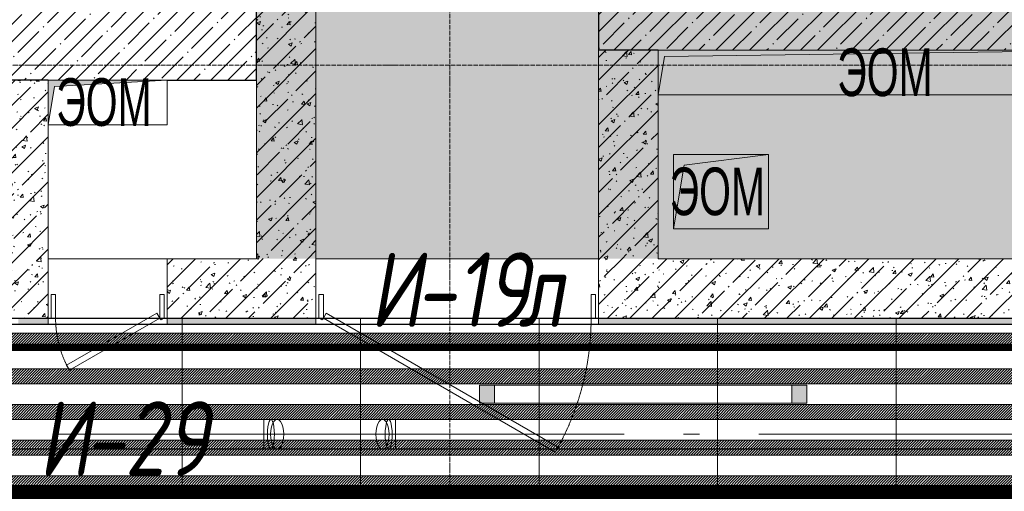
# Model space of a CAD drawing. Header units: millimetres. Extents: x -547442 to 178656, y -69521 to 11064.
# Tile 204 of 256: x -170549 to -167239, y -30558 to -28974. Entities that reach past the tile are written whole.
import ezdxf
from ezdxf import colors
from ezdxf.entities.mleader import LeaderData, LeaderLine
from ezdxf.math import Vec2, Vec3

# ---------------------------------------------------------------- set-up
doc = ezdxf.new("R2010")
doc.units = ezdxf.units.MM
for name, pattern in [('( Hidden )', [0.375, 0.25, -0.125]), ('-D1-02х01', [3, 2, -1]), ('-D1-03x03', [6, 3, -3]), ('-D1d1-15x02', [19, 15, -2, 0, -2]), ('DASHDOT', [25.4, 12.7, -6.35, 0, -6.35])]:
    doc.linetypes.add(name, pattern=pattern)
doc.layers.get('Defpoints').update_dxf_attribs({"color": 31})
for name, color, linetype, lineweight in [('_0', 7, 'Continuous', 13), ('A-DETL-GENF', 7, 'Continuous', 5), ('A-DOOR', 7, 'Continuous', 5), ('A-DOOR-IDEN', 7, 'Continuous', 9), ('A-GENM-HDLN', 7, '-D1-03x03', 5), ('A-WALL', 7, 'Continuous', 5), ('A-WALL-FNSH', 8, 'Continuous', 5), ('dim_pot', 183, 'Continuous', 9), ('dim_razv', 93, 'DASHDOT', 9), ('I-WALL', 7, 'Continuous', 5), ('light_pot', 52, 'Continuous', 15), ('M-EQPM', 7, 'Continuous', 5), ('M-EQPM-IDEN', 7, 'Continuous', 5), ('pot', 183, 'Continuous', 15), ('pot sh', 183, 'Continuous', 15), ('S-GRID', 7, 'Continuous', 5)]:
    doc.layers.add(name, color=color, linetype=linetype, lineweight=lineweight)
doc.layers.add('PDF7_Geometry', color=7, linetype='Continuous', true_color=0xaaaaaa)
doc.layers.add('PDF9_0', color=30, linetype='Continuous', true_color=0xff7f00)
doc.layers.add('pol', color=7, linetype='Continuous', lineweight=15, true_color=0x738991)
doc.layers.add('Сводный план', color=1, linetype='Continuous', lineweight=0, true_color=0xff0000)
doc.styles.add('Arial Narrow_2', font='txt', dxfattribs={"width": 0.75, "height": 250})
doc.styles.add('fl_iso paper', font='isocpeur.ttf', dxfattribs={"width": 0.8, "oblique": 10})
doc.styles.add('In tre', font='isocpeur.ttf', dxfattribs={"width": 0.8, "oblique": 10})
pattern_1 = [(45, (-192252.935, -39776.5), (-57.02463, 57.02463), []), (45, (-192195.91, -39776.5), (-57.02463, 57.02463), [100.806, -20.161, 3.353, -16.808])]
pattern_2 = [(45, (-192252.93, -39776.5), (-75.43415, 75.43415), [106.68, -17.78, 3.556, -17.78]), (45, (-192252.93, -39701.11), (-75.43415, 75.43415), []), (50, (-192252.93, -39776.5), (127.5292, -11.15758), [13.335, -146.685]), (355, (-192252.93, -39776.5), (-24.66966, 133.74), [10.668, -117.348]), (100.451, (-192242.31, -39777.43), (102.85973, 122.5818), [11.333, -124.663]), (46.184, (-192252.93, -39740.94), (189.7552, -29.4304), [20.002, -220.027]), (96.636, (-192237.12, -39743.4), (166.1822, 173.1996), [17, -186.995]), (351.184, (-192252.93, -39740.94), (166.184, 173.1976), [16.002, -176.022]), (21, (-192235.15, -39749.83), (106.13027, -71.58603), [13.335, -146.685]), (326, (-192235.15, -39749.83), (43.2619, 128.93175), [10.668, -117.348]), (71.451, (-192226.31, -39755.8), (149.392, 57.34505), [11.333, -124.663]), (37.5, (-192252.935, -39776.5), (2.16223, 59.18836), [3.353, -112.573, 3.353, -115.773, -117.792]), (37.5, (-192252.935, -39776.5), (2.16223, 59.18836), [-235.052, 3.353, -114.44]), (7.5, (-192252.935, -39776.5), (46.77386, 70.12615), [3.353, -64.567, 3.353, -109.906, -44.894]), (7.5, (-192252.935, -39776.5), (46.77386, 70.12615), [-181.178, 3.353, -41.542]), (327.5, (-192292.584, -39776.5), (94.91367, -4.01009), [3.353, -41.097, 3.353, -135.331, -184.023]), (327.5, (-192292.584, -39776.5), (94.91367, -4.01009), [-183.134, 3.353, -180.67]), (317.5, (-192310.36, -39776.5), (103.69057, 17.79882), [3.353, -54.432, 3.353, -88.748, -130.683]), (317.5, (-192310.36, -39776.5), (103.69057, 17.79882), [-149.885, 3.353, -127.33])]

# ---------------------------------------------------------------- blocks, each defined once
blk = doc.blocks.new('*U3559')
at = {"layer": 'light_pot', "linetype": 'ByBlock', "lineweight": 0}
h = blk.add_hatch(color=252, dxfattribs=at)
h.dxf.hatch_style = 1
h.paths.add_polyline_path([(-500, 30), (-550, 30), (-550, -30), (-500, -30)])
h = blk.add_hatch(color=252, dxfattribs=at)
h.dxf.hatch_style = 1
h.paths.add_polyline_path([(500, 30), (550, 30), (550, -30), (500, -30)])
for points in [[(-500, 30), (-550, 30), (-550, -30), (-500, -30)], [(500, -30), (-500, -30), (-500, 30), (500, 30)], [(500, 30), (550, 30), (550, -30), (500, -30)]]:
    blk.add_lwpolyline(points, close=True, dxfattribs=at)
blk = doc.blocks.new('*U3560')
at = {"layer": 'light_pot', "color": 0, "linetype": 'ByBlock', "lineweight": -2, "transparency": 16777216}
blk.add_blockref('*U3559', (15600, 960), dxfattribs=at)
blk = doc.blocks.new('A_MEQ_DoorWall - ОВ-7364710-50_AS_M_L04')
at = {"layer": 'A-DOOR'}
for p, q in [((-350, -100), (-350, 100)), ((600, -100), (600, 100)), ((-340, -20), (-325, -20)), ((-340, -100), (-340, -20)), ((-325, -20), (-325, -100)), ((575, -20), (590, -20)), ((575, -100), (575, -20)), ((590, -20), (590, -100)), ((-325, -100), (-315, -82.7)), ((-315, -82.7), (464.4, -532.7)), ((-325, -100), (-340, -100)), ((454.4, -550), (-325, -100)), ((590, -100), (575, -100)), ((464.4, -532.7), (454.4, -550))]:
    blk.add_line(p, q, dxfattribs=at)
blk.add_arc((-330, -100), 5, 180, 0, dxfattribs=at)
at = {"layer": 'A-DOOR', "linetype": '-D1-02х01'}
blk.add_arc((-325, -100), 900, 330, 0, dxfattribs=at)
blk = doc.blocks.new('A_MEQ_OpeningShaft-Rectangular - ЭОМ-4758652-50_AS_M_L04')
at = {"layer": 'A-DETL-GENF', "linetype": '-D1-03x03'}
blk.add_hatch(color=256, dxfattribs=at).paths.add_polyline_path([(0, -150), (21.4, -21.4), (400, 0), (0, 0)])
at = {"layer": 'A-DETL-GENF'}
for p, q in [((400, 0), (21.4, -21.4)), ((400, -150), (400, 0)), ((400, 0), (0, 0)), ((0, 0), (0, -150)), ((21.4, -21.4), (0, -150)), ((0, -150), (21.4, -21.4)), ((21.4, -21.4), (400, 0)), ((400, 0), (400, -150)), ((0, -150), (400, -150)), ((0, -150), (400, -150))]:
    blk.add_line(p, q, dxfattribs=at)
at = {"layer": 'A-GENM-HDLN'}
for p, q in [((400, 0), (0, 0)), ((0, 0), (0, -150)), ((400, -150), (400, 0)), ((0, -150), (400, -150))]:
    blk.add_line(p, q, dxfattribs=at)
blk = doc.blocks.new('A_MEQ_OpeningShaft-Rectangular - ЭОМ-4654336-50_AS_M_L04')
at = {"layer": 'A-DETL-GENF', "linetype": '-D1-03x03'}
blk.add_hatch(color=256, dxfattribs=at).paths.add_polyline_path([(0, -150), (21.4, -21.4), (1550, 0), (0, 0)])
at = {"layer": 'A-DETL-GENF'}
for p, q in [((1550, 0), (21.4, -21.4)), ((1550, -150), (1550, 0)), ((1550, 0), (0, 0)), ((0, 0), (0, -150)), ((21.4, -21.4), (0, -150)), ((0, -150), (21.4, -21.4)), ((21.4, -21.4), (1550, 0)), ((1550, 0), (1550, -150)), ((0, -150), (1550, -150)), ((0, -150), (1550, -150))]:
    blk.add_line(p, q, dxfattribs=at)
at = {"layer": 'A-GENM-HDLN'}
for p, q in [((1550, 0), (0, 0)), ((0, 0), (0, -150)), ((1550, -150), (1550, 0)), ((0, -150), (1550, -150))]:
    blk.add_line(p, q, dxfattribs=at)
blk = doc.blocks.new('A_MEQ_DoorWall - ОВ-7341405-50_AS_M_L04')
at = {"layer": 'A-DOOR'}
for p, q in [((253.1, 275), (-50, 100)), ((263.1, 257.7), (253.1, 275)), ((-40, 82.7), (263.1, 257.7)), ((-75, 100), (-75, -100)), ((-50, 100), (-65, 100)), ((-65, 100), (-65, 20)), ((-50, 20), (-50, 100)), ((-50, 100), (-40, 82.7)), ((315, 100), (300, 100)), ((300, 100), (300, 20)), ((315, 20), (315, 100)), ((325, 100), (325, -100)), ((-65, 20), (-50, 20)), ((300, 20), (315, 20))]:
    blk.add_line(p, q, dxfattribs=at)
at = {"layer": 'A-DOOR', "linetype": '-D1-02х01'}
blk.add_arc((-50, 100), 350, 360, 30, dxfattribs=at)
at = {"layer": 'A-DOOR'}
blk.add_arc((-55, 100), 5, 0, 180, dxfattribs=at)
blk = doc.blocks.new('A_MEQ_OpeningShaft-Rectangular - ЭОМ-7071337-50_AS_M_L04')
at = {"layer": 'A-DETL-GENF', "linetype": '-D1-03x03'}
blk.add_hatch(color=256, dxfattribs=at).paths.add_polyline_path([(0, -250), (35.7, -35.7), (320, 0), (0, 0)])
at = {"layer": 'A-DETL-GENF'}
for p, q in [((320, 0), (35.7, -35.7)), ((320, -250), (320, 0)), ((320, 0), (0, 0)), ((0, 0), (0, -250)), ((35.7, -35.7), (320, 0)), ((320, 0), (320, -250)), ((35.7, -35.7), (0, -250)), ((0, -250), (35.7, -35.7)), ((0, -250), (320, -250)), ((0, -250), (320, -250))]:
    blk.add_line(p, q, dxfattribs=at)
at = {"layer": 'A-GENM-HDLN'}
for p, q in [((320, 0), (0, 0)), ((0, 0), (0, -250)), ((320, -250), (320, 0)), ((0, -250), (320, -250))]:
    blk.add_line(p, q, dxfattribs=at)
blk = doc.blocks.new('ghftytytd')
at = {"layer": 'PDF7_Geometry', "color": 1, "lineweight": 18, "true_color": 0xff0000}
for points in [[(19286.2, 9310), (22575.4, 9310), (22575.4, 9311.7), (22575.4, 9316.7), (22575.4, 9324.6), (22575.4, 9335), (22575.4, 9347), (22575.4, 9360), (21883.7, 9360), (22575.4, 9360), (22575.4, 9347), (22575.4, 9335), (22575.4, 9324.6), (22575.4, 9316.7), (22575.4, 9311.7), (22575.4, 9310), (22598.7, 9310), (22595.7, 9311.7), (22592.9, 9316.7), (22590.5, 9324.6), (22588.6, 9335), (22587.5, 9347), (22587.1, 9360), (22587.5, 9372.9), (22588.6, 9385), (22590.5, 9395.3), (22592.9, 9403.3), (22595.7, 9408.3), (22598.7, 9410), (22601.7, 9408.3), (22604.6, 9403.3), (22606.9, 9395.3), (22608.8, 9385), (22609.9, 9372.9), (22610.4, 9360), (22609.9, 9347), (22608.8, 9335), (22606.9, 9324.6), (22604.6, 9316.7), (22601.7, 9311.7), (22598.7, 9310), (22619.6, 9310), (22973.7, 9310), (22979.4, 9311.7), (22984.7, 9316.7), (22989.3, 9324.6), (22992.8, 9335), (22995, 9347), (22995.8, 9360), (22995, 9372.9), (22992.8, 9385), (22989.3, 9395.3), (22984.7, 9403.3), (22979.4, 9408.3), (22973.7, 9410), (22619.6, 9410), (22613.9, 9408.3), (22608.6, 9403.3), (22604, 9395.3), (22600.5, 9385), (22598.3, 9372.9), (22597.5, 9360), (22598.3, 9347), (22600.5, 9335), (22604, 9324.6), (22608.6, 9316.7), (22613.9, 9311.7), (22619.6, 9310), (22625.3, 9311.7), (22630.7, 9316.7), (22635.2, 9324.6), (22638.7, 9335), (22641, 9347), (22641.7, 9360), (22641, 9372.9), (22638.7, 9385), (22635.2, 9395.3), (22630.7, 9403.3), (22625.3, 9408.3), (22619.6, 9410), (22598.7, 9410), (22575.4, 9410), (19286.2, 9410)], [(26460, 9310), (23017.8, 9310), (23017.8, 9311.7), (23017.8, 9316.7), (23017.8, 9324.6), (23017.8, 9335), (23017.8, 9347), (23017.8, 9360), (23017.8, 9372.9), (23017.8, 9385), (23017.8, 9395.3), (23017.8, 9403.3), (23017.8, 9408.3), (23017.8, 9410), (23017.8, 9408.3), (23017.8, 9403.3), (23017.8, 9395.3), (23017.8, 9385), (23017.8, 9372.9), (23017.8, 9360), (23786, 9360), (23017.8, 9360), (23017.8, 9347), (23017.8, 9335), (23017.8, 9324.6), (23017.8, 9316.7), (23017.8, 9311.7), (23017.8, 9310), (22994.6, 9310), (22973.7, 9310), (22979.4, 9311.7), (22984.7, 9316.7), (22989.3, 9324.6), (22992.8, 9335), (22995, 9347), (22995.8, 9360), (22995, 9372.9), (22992.8, 9385), (22989.3, 9395.3), (22984.7, 9403.3), (22979.4, 9408.3), (22973.7, 9410), (22968, 9408.3), (22962.6, 9403.3), (22958, 9395.3), (22954.5, 9385), (22952.3, 9372.9), (22951.6, 9360), (22952.3, 9347), (22954.5, 9335), (22958, 9324.6), (22962.6, 9316.7), (22968, 9311.7), (22973.7, 9310), (22968, 9311.7), (22962.6, 9316.7), (22958, 9324.6), (22954.5, 9335), (22952.3, 9347), (22951.6, 9360), (22952.3, 9372.9), (22954.5, 9385), (22958, 9395.3), (22962.6, 9403.3), (22968, 9408.3), (22973.7, 9410), (22994.6, 9410), (23017.8, 9410), (26460, 9410)], [(22598.1, 9360), (22575.4, 9360)], [(22619.6, 9360), (22598.1, 9360)], [(23017.8, 9360), (22995.2, 9360), (22973.7, 9360)]]:
    blk.add_lwpolyline(points, dxfattribs=at)
for points in [[(22575.4, 9360), (22575.4, 9372.9), (22575.4, 9385), (22575.4, 9395.3), (22575.4, 9403.3), (22575.4, 9408.3), (22575.4, 9410), (22575.4, 9408.3), (22575.4, 9403.3), (22575.4, 9395.3), (22575.4, 9385), (22575.4, 9372.9)], [(22575.4, 9360), (22575.4, 9372.9), (22575.4, 9385), (22575.4, 9395.3), (22575.4, 9403.3), (22575.4, 9408.3), (22575.4, 9410), (22575.4, 9408.3), (22575.4, 9403.3), (22575.4, 9395.3), (22575.4, 9385), (22575.4, 9372.9), (22575.4, 9360), (22575.4, 9347), (22575.4, 9335), (22575.4, 9324.6), (22575.4, 9316.7), (22575.4, 9311.7), (22575.4, 9310), (22575.4, 9311.7), (22575.4, 9316.7), (22575.4, 9324.6), (22575.4, 9335), (22575.4, 9347)], [(22619.6, 9310), (22613.9, 9311.7), (22608.6, 9316.7), (22604, 9324.6), (22600.5, 9335), (22598.3, 9347), (22597.5, 9360), (22598.3, 9372.9), (22600.5, 9385), (22604, 9395.3), (22608.6, 9403.3), (22613.9, 9408.3), (22619.6, 9410), (22625.3, 9408.3), (22630.7, 9403.3), (22635.2, 9395.3), (22638.7, 9385), (22641, 9372.9), (22641.7, 9360), (22641, 9347), (22638.7, 9335), (22635.2, 9324.6), (22630.7, 9316.7), (22625.3, 9311.7)], [(22994.6, 9410), (22997.6, 9408.3), (23000.4, 9403.3), (23002.8, 9395.3), (23004.6, 9385), (23005.8, 9372.9), (23006.2, 9360), (23005.8, 9347), (23004.6, 9335), (23002.8, 9324.6), (23000.4, 9316.7), (22997.6, 9311.7), (22994.6, 9310), (22991.6, 9311.7), (22988.7, 9316.7), (22986.3, 9324.6), (22984.5, 9335), (22983.3, 9347), (22982.9, 9360), (22983.3, 9372.9), (22984.5, 9385), (22986.3, 9395.3), (22988.7, 9403.3), (22991.6, 9408.3)], [(23017.8, 9410), (23017.8, 9408.3), (23017.8, 9403.3), (23017.8, 9395.3), (23017.8, 9385), (23017.8, 9372.9), (23017.8, 9360), (23017.8, 9347), (23017.8, 9335), (23017.8, 9324.6), (23017.8, 9316.7), (23017.8, 9311.7), (23017.8, 9310), (23017.8, 9311.7), (23017.8, 9316.7), (23017.8, 9324.6), (23017.8, 9335), (23017.8, 9347), (23017.8, 9360), (23017.8, 9372.9), (23017.8, 9385), (23017.8, 9395.3), (23017.8, 9403.3), (23017.8, 9408.3)], [(22619.6, 9360), (22973.7, 9360)], [(24038.9, 9360), (23986, 9360)], [(25238.9, 9360), (24238.9, 9360)]]:
    blk.add_lwpolyline(points, close=True, dxfattribs=at)
blk = doc.blocks.new('jhggjhj')
at = {"layer": 'PDF9_0', "lineweight": 25}
blk.add_lwpolyline([(299.574, 195.412), (271.972, 195.412), (271.972, 159.174), (269.242, 159.174), (264.31, 159.174), (264.31, 161.799), (269.242, 161.799), (269.242, 195.412), (207.985, 195.412), (207.985, 191.814), (204.365, 191.814), (204.365, 195.412), (194.205, 195.412), (194.205, 93.113), (269.305, 93.113), (269.305, 110.173), (271.337, 110.173), (271.337, 93.113), (303.955, 93.113)], dxfattribs=at)
blk = doc.blocks.new('ttydd333')
at = {"layer": 'Сводный план', "color": 96, "true_color": 0x008000, "const_width": 50}
blk.add_lwpolyline([(30580, 9164.8), (6882.3, 9164.8), (6875.3, 7500.4)], dxfattribs=at)
blk = doc.blocks.new('Потолок 3-10')
at = {"layer": 'dim_pot', "color": 0, "linetype": 'ByBlock'}
ml = blk.add_multileader_mtext('Standard', dxfattribs=at)
ml.set_content('Подвесной потолок ГКЛ', style='In tre')
ml.set_leader_properties()
ml.build(insert=Vec2(0, 0))
ml.multileader.update_dxf_attribs({"text_left_attachment_type": 6, "text_right_attachment_type": 6, "dogleg_length": 1, "arrow_head_size": 0, "scale": 50})
ctx = ml.context
ctx.base_point, ctx.scale, ctx.char_height, ctx.arrow_head_size, ctx.landing_gap_size, ctx.plane_origin = Vec3(-107999.3, -33150.8), 50, 200, 0, 4.5, Vec3(-116938.1, -28310.9)
ctx.left_attachment, ctx.right_attachment, ctx.text_align_type = 6, 6, 2
notes = []
notes.append((ctx, [(0, (1, 1, 0), (-108049.3, -33150.8), (1, 0), 50, [(1, [(-108878.4, -29513.2)], 0, [])])]))
ctx.mtext.insert, ctx.mtext.width, ctx.mtext.defined_height, ctx.mtext.alignment, ctx.mtext.flow_direction = Vec3(-105607.6, -32910.8), 2609.327, 696.6, 3, 5
ctx.mtext.has_bg_fill, ctx.mtext.bg_color, ctx.mtext.bg_scale_factor, ctx.mtext.bg_transparency, ctx.mtext.use_window_bg_color = 1, -1027028792, 1.5, 0, 1
for ctx, leaders in notes:
    for number, flags, end, landing, length, lines in leaders:
        leader = LeaderData()
        leader.index, (leader.has_last_leader_line, leader.has_dogleg_vector, leader.attachment_direction) = number, flags
        leader.last_leader_point, leader.dogleg_vector, leader.dogleg_length = Vec3(end), Vec3(landing), length
        for number, points, colour, breaks in lines:
            line = LeaderLine()
            line.index, line.vertices, line.color, line.breaks = number, Vec3.list(points), colors.encode_raw_color(colour), breaks
            leader.lines.append(line)
        ctx.leaders.append(leader)
ml = blk.add_multileader_mtext('Standard', dxfattribs=at)
ml.set_content('Лючок 500х500 для обслуживания модулей управления клапанами, расположение уточнить по месту', style='In tre')
ml.set_leader_properties()
ml.build(insert=Vec2(0, 0))
ml.multileader.update_dxf_attribs({"text_left_attachment_type": 6, "text_right_attachment_type": 6, "dogleg_length": 1, "arrow_head_size": 0, "scale": 50})
ctx = ml.context
ctx.base_point, ctx.scale, ctx.char_height, ctx.arrow_head_size, ctx.landing_gap_size, ctx.plane_origin = Vec3(-114447.3, -33432), 50, 200, 0, 4.5, Vec3(-111082.2, -28314.6)
ctx.left_attachment, ctx.right_attachment, ctx.text_align_type = 6, 6, 2
notes = []
notes.append((ctx, [(1, (1, 1, 0), (-110870.5, -33432), (-1, 0), 50, [(1, [(-109989.2, -29526.5)], 0, [])])]))
ctx.mtext.insert, ctx.mtext.width, ctx.mtext.defined_height, ctx.mtext.alignment, ctx.mtext.flow_direction = Vec3(-110925, -33172), 3637.528, 407.5, 3, 5
ctx.mtext.has_bg_fill, ctx.mtext.bg_color, ctx.mtext.bg_scale_factor, ctx.mtext.bg_transparency, ctx.mtext.use_window_bg_color = 1, -1027028792, 1.5, 0, 1
for ctx, leaders in notes:
    for number, flags, end, landing, length, lines in leaders:
        leader = LeaderData()
        leader.index, (leader.has_last_leader_line, leader.has_dogleg_vector, leader.attachment_direction) = number, flags
        leader.last_leader_point, leader.dogleg_vector, leader.dogleg_length = Vec3(end), Vec3(landing), length
        for number, points, colour, breaks in lines:
            line = LeaderLine()
            line.index, line.vertices, line.color, line.breaks = number, Vec3.list(points), colors.encode_raw_color(colour), breaks
            leader.lines.append(line)
        ctx.leaders.append(leader)

msp = doc.modelspace()

# ---------------------------------------------------------------- hatches: boundary and pattern name
at = {"layer": '_0', "transparency": 33554534}
h = msp.add_hatch(color=252, dxfattribs=at)
h.dxf.hatch_style = 1
h.paths.add_polyline_path([(-186002.9, -33026.5), (-186002.9, -29776.5), (-183952.9, -29776.5), (-183952.9, -25726.5), (-179002.9, -25726.5), (-179002.9, -27226.5), (-177452.9, -27226.5), (-177452.9, -20826.5), (-185852.9, -20826.5), (-185852.9, -19026.5), (-187502.9, -19026.5), (-187502.9, -17026.5), (-182952.9, -17026.5), (-182952.9, -18726.5), (-163952.9, -18726.5), (-163952.9, -17026.5), (-160672.9, -17026.5), (-160672.9, -19026.5), (-161752.9, -19026.5), (-161752.9, -20826.5), (-169752.9, -20826.5), (-169752.9, -29776.5), (-161802.9, -29776.5), (-161802.9, -30176.5), (-161302.9, -30176.5), (-161302.9, -33026.5), (-163452.9, -33026.5), (-163452.9, -31876.5), (-183852.9, -31876.5), (-183852.9, -33026.5)], flags=16)
h.paths.add_polyline_path([(-192753.7, -10325.7), (-154802.1, -10325.7), (-154802.1, -40277.3), (-192753.7, -40277.3)])
at = {"layer": 'A-WALL'}
h = msp.add_hatch(dxfattribs=at)
h.set_pattern_fill('FP_1', color=256, style=0, pattern_type=2)
h.set_pattern_definition(pattern_1)
h.paths.add_polyline_path([(-170052.9, -29176.5), (-169752.9, -29176.5), (-169752.9, -28876.5), (-172452.9, -28876.5), (-172452.9, -29176.5), (-170431.5, -29176.5)])
h = msp.add_hatch(dxfattribs=at)
h.set_pattern_fill('FP_1', color=256, style=0, pattern_type=2)
h.set_pattern_definition(pattern_1)
h.paths.add_polyline_path([(-168552.9, -29076.5), (-165452.9, -29076.5), (-165452.9, -28876.5), (-168602.9, -28876.5), (-168602.9, -29076.5)])
at = {"layer": 'I-WALL'}
h = msp.add_hatch(dxfattribs=at)
h.set_pattern_fill('FP_43', color=256, style=0, pattern_type=2)
h.set_pattern_definition(pattern_2)
h.paths.add_polyline_path([(-169552.9, -29776.5), (-169552.9, -28876.5), (-169752.9, -28876.5), (-169752.9, -29776.5)])
h = msp.add_hatch(dxfattribs=at)
h.set_pattern_fill('FP_43', color=256, style=0, pattern_type=2)
h.set_pattern_definition(pattern_2)
h.paths.add_polyline_path([(-168402.9, -29776.5), (-168402.9, -29076.5), (-168602.9, -29076.5), (-168602.9, -29776.5)])
h = msp.add_hatch(dxfattribs=at)
h.set_pattern_fill('FP_43', color=256, style=0, pattern_type=2)
h.set_pattern_definition(pattern_2)
h.paths.add_polyline_path([(-170652.9, -29776.5), (-170452.9, -29776.5), (-170452.9, -29176.5), (-170652.9, -29176.5), (-170652.9, -29736.3)])
h = msp.add_hatch(dxfattribs=at)
h.set_pattern_fill('FP_43', color=256, style=0, pattern_type=2)
h.set_pattern_definition(pattern_2)
h.paths.add_polyline_path([(-169552.9, -29976.5), (-169552.9, -29776.5), (-170052.9, -29776.5), (-170052.9, -29976.5), (-169652.9, -29976.5)])
h.paths.add_polyline_path([(-170452.9, -29976.5), (-170452.9, -29776.5), (-170652.9, -29776.5), (-170652.9, -29976.5), (-170552.9, -29976.5)])
h = msp.add_hatch(dxfattribs=at)
h.set_pattern_fill('FP_43', color=256, style=0, pattern_type=2)
h.set_pattern_definition(pattern_2)
h.paths.add_polyline_path([(-166502.9, -29976.5), (-166402.9, -29976.5), (-166402.9, -29776.5), (-166602.9, -29776.5), (-166602.9, -29976.5)])
h.paths.add_polyline_path([(-167339.7, -29976.5), (-167002.9, -29976.5), (-167002.9, -29776.5), (-168602.9, -29776.5), (-168602.9, -29976.5), (-168502.9, -29976.5)])
at = {"layer": 'I-WALL', "true_color": 0xf5f3ef}
h = msp.add_hatch(color=7, dxfattribs=at)
h.paths.add_polyline_path([(-169652.9, -29996.5), (-169652.9, -29976.5), (-170052.9, -29976.5), (-170052.9, -29996.5)])
h.paths.add_polyline_path([(-170452.9, -29996.5), (-170452.9, -29976.5), (-170552.9, -29976.5), (-170552.9, -29996.5)])
h = msp.add_hatch(color=7, dxfattribs=at)
h.paths.add_polyline_path([(-168502.9, -29996.5), (-168502.9, -29976.5), (-168602.9, -29976.5), (-168602.9, -29996.5)])
h.paths.add_polyline_path([(-169652.9, -29996.5), (-169552.9, -29996.5), (-169552.9, -29976.5), (-169652.9, -29976.5)])
h = msp.add_hatch(color=7, dxfattribs=at)
h.paths.add_polyline_path([(-166502.9, -29996.5), (-166502.9, -29976.5), (-166602.9, -29976.5), (-166602.9, -29996.5)])
h.paths.add_polyline_path([(-167002.9, -29996.5), (-167002.9, -29976.5), (-168502.9, -29976.5), (-168502.9, -29996.5), (-167339.7, -29996.5)])
at = {"layer": 'pot sh', "linetype": 'ByBlock', "lineweight": 0, "true_color": 0x91caaf}
h = msp.add_hatch(dxfattribs=at)
h.set_pattern_fill('ANSI31', color=253, scale=2, angle=180)
h.set_pattern_definition([(225, (-232889.5126, -39776.5015), (4.49012806, -4.49012806), [])])
h.paths.add_polyline_path([(-185782.9, -30026.5), (-162022.9, -30026.5), (-162022.9, -30076.5), (-185782.9, -30076.5)])
h = msp.add_hatch(dxfattribs=at)
h.set_pattern_fill('ANSI31', color=253, scale=2, angle=180)
h.set_pattern_definition([(225, (-232889.5126, -39896.5015), (4.49012806, -4.49012806), [])])
h.paths.add_polyline_path([(-185782.9, -30146.5), (-162022.9, -30146.5), (-162022.9, -30196.5), (-185782.9, -30196.5)])
h = msp.add_hatch(dxfattribs=at)
h.set_pattern_fill('ANSI31', color=253, scale=2, angle=180)
h.set_pattern_definition([(225, (-232889.5126, -40016.5015), (4.49012806, -4.49012806), [])])
h.paths.add_polyline_path([(-185782.9, -30266.5), (-162022.9, -30266.5), (-162022.9, -30316.5), (-185782.9, -30316.5)])
h = msp.add_hatch(dxfattribs=at)
h.set_pattern_fill('ANSI31', color=253, scale=2, angle=180)
h.set_pattern_definition([(225, (-232889.5126, -40136.5015), (4.49012806, -4.49012806), [])])
h.paths.add_polyline_path([(-185782.9, -30386.5), (-161522.9, -30386.5), (-161522.9, -30436.5), (-185782.9, -30436.5)])
h = msp.add_hatch(dxfattribs=at)
h.set_pattern_fill('ANSI31', color=253, scale=2, angle=180)
h.set_pattern_definition([(225, (-232889.5126, -40256.5015), (4.49012806, -4.49012806), [])])
h.paths.add_polyline_path([(-185782.9, -30506.5), (-161522.9, -30506.5), (-161522.9, -30556.5), (-185782.9, -30556.5)])

# ---------------------------------------------------------------- linework, layer by layer
at = {"layer": 'A-WALL', "lineweight": 25}
for p, q in [((-169752.9, -29176.5), (-169752.9, -28876.5)), ((-168602.9, -28876.5), (-168602.9, -29076.5)), ((-168402.9, -29076.5), (-168602.9, -29076.5)), ((-170452.9, -29176.5), (-170652.9, -29176.5)), ((-170052.9, -29176.5), (-169752.9, -29176.5))]:
    msp.add_line(p, q, dxfattribs=at)
at = {"layer": 'A-WALL', "lineweight": 9}
for p, q in [((-169552.9, -29976.5), (-169552.9, -28876.5)), ((-168602.9, -29076.5), (-168602.9, -29776.5)), ((-169752.9, -29176.5), (-169752.9, -29776.5)), ((-168402.9, -29776.5), (-168402.9, -29226.5)), ((-170452.9, -29976.5), (-170452.9, -29326.5)), ((-169752.9, -29776.5), (-170052.9, -29776.5)), ((-170052.9, -29776.5), (-170052.9, -29976.5)), ((-168602.9, -29776.5), (-168602.9, -29976.5)), ((-167202.9, -29776.5), (-168402.9, -29776.5)), ((-170652.9, -29976.5), (-170452.9, -29976.5)), ((-169552.9, -29976.5), (-170052.9, -29976.5)), ((-168602.9, -29976.5), (-167002.9, -29976.5))]:
    msp.add_line(p, q, dxfattribs=at)
at = {"layer": 'A-WALL-FNSH'}
for p, q in [((-170452.9, -29996.5), (-170452.9, -29976.5)), ((-170052.9, -29976.5), (-170052.9, -29996.5)), ((-169552.9, -29996.5), (-169552.9, -29976.5)), ((-168602.9, -29976.5), (-168602.9, -29996.5)), ((-170652.9, -29996.5), (-170452.9, -29996.5)), ((-170052.9, -29996.5), (-169552.9, -29996.5)), ((-168602.9, -29996.5), (-167002.9, -29996.5))]:
    msp.add_line(p, q, dxfattribs=at)
at = {"layer": 'Defpoints'}
msp.add_lwpolyline([(-184202.9, -29996.5), (-178982.9, -29996.5), (-178982.9, -28876.5), (-179152.9, -28876.5), (-179152.9, -27426.5), (-178902.9, -27426.5), (-178902.9, -27276.5), (-177472.9, -27276.5), (-177472.9, -29996.5), (-174632.9, -29996.5), (-174632.9, -29824.2), (-172672.9, -29824.2), (-172672.9, -29996.5), (-165352.9, -29996.5), (-165352.9, -29826.5), (-163902.9, -29826.5)], dxfattribs=at)
msp.add_lwpolyline([(-185802.9, -32826.5), (-185802.9, -29976.5), (-179002.9, -29976.5), (-179002.9, -27426.5), (-177452.9, -27426.5), (-177452.9, -29976.5), (-162002.9, -29976.5), (-162002.9, -30376.5), (-161502.9, -30376.5), (-161502.9, -32826.5), (-163102.9, -32826.5), (-163102.9, -31876.5), (-163092.9, -31876.5), (-163092.9, -31576.5), (-184202.9, -31576.5), (-184202.9, -32826.5)], close=True, dxfattribs=at)
at = {"layer": 'I-WALL'}
for p, q in [((-170452.9, -29776.5), (-170052.9, -29776.5)), ((-169552.9, -29776.5), (-168602.9, -29776.5)), ((-170052.9, -29996.5), (-170452.9, -29996.5)), ((-168602.9, -29996.5), (-169552.9, -29996.5))]:
    msp.add_line(p, q, dxfattribs=at)
at = {"layer": 'pot'}
msp.add_lwpolyline([(-185782.9, -32806.5), (-185782.9, -29996.5), (-162022.9, -29996.5), (-162022.9, -30396.5), (-161522.9, -30396.5), (-161522.9, -32806.5), (-163082.9, -32806.5), (-163082.9, -31556.5), (-184222.9, -31556.5), (-184222.9, -32806.5)], close=True, dxfattribs=at)
at = {"layer": 'pot sh'}
for points in [[(-185782.9, -30026.5), (-162022.9, -30026.5), (-162022.9, -30076.5), (-185782.9, -30076.5)], [(-185782.9, -30146.5), (-162022.9, -30146.5), (-162022.9, -30196.5), (-185782.9, -30196.5)], [(-185782.9, -30266.5), (-162022.9, -30266.5), (-162022.9, -30316.5), (-185782.9, -30316.5)], [(-185782.9, -30386.5), (-161522.9, -30386.5), (-161522.9, -30436.5), (-185782.9, -30436.5)], [(-185782.9, -30506.5), (-161522.9, -30506.5), (-161522.9, -30556.5), (-185782.9, -30556.5)]]:
    msp.add_lwpolyline(points, close=True, dxfattribs=at)
at = {"layer": 'S-GRID', "linetype": '-D1d1-15x02'}
for p, q in [((-169102.9, -42472.4), (-169102.9, -9046.8)), ((-195323.9, -29126.5), (-153344.6, -29126.5))]:
    msp.add_line(p, q, dxfattribs=at)

# ---------------------------------------------------------------- block references
at = {"layer": 'A-DOOR', "color": 8, "true_color": 0x7f7f7f, "rotation": 180}
msp.add_blockref('A_MEQ_DoorWall - ОВ-7341405-50_AS_M_L04', (-170127.9, -29876.5), dxfattribs=at)
at = {"layer": 'A-DOOR', "color": 8, "true_color": 0x7f7f7f}
msp.add_blockref('A_MEQ_DoorWall - ОВ-7364710-50_AS_M_L04', (-169202.9, -29876.5), dxfattribs=at)
at = {"layer": 'light_pot'}
msp.add_blockref('*U3560', (-184052.9, -31191.7), dxfattribs=at)
at = {"layer": 'M-EQPM'}
for name, p in [('A_MEQ_OpeningShaft-Rectangular - ЭОМ-4654336-50_AS_M_L04', (-168402.9, -29076.5)), ('A_MEQ_OpeningShaft-Rectangular - ЭОМ-4758652-50_AS_M_L04', (-170452.9, -29176.5)), ('A_MEQ_OpeningShaft-Rectangular - ЭОМ-7071337-50_AS_M_L04', (-168351.3, -29426.5))]:
    msp.add_blockref(name, p, dxfattribs=at)

# ---------------------------------------------------------------- texts
at = {"layer": 'A-DOOR-IDEN', "lineweight": 5, "char_height": 250, "attachment_point": 1, "style": 'fl_iso paper'}
for s, insert, width in [('-19', (-169219, -29755.5), 372.785), ('И', (-169372.8, -29755.5), 186.392), ('л', (-168873.2, -29755.5), 150.316), ('И', (-170485.9, -30255.5), 186.392), ('-29', (-170332.1, -30255.5), 372.785)]:
    msp.add_mtext(s, dxfattribs=dict(at, insert=insert, width=width))
at = {"layer": 'M-EQPM-IDEN', "char_height": 160, "width": 402.848, "attachment_point": 1, "style": 'Arial Narrow_2'}
for insert in [(-167800.4, -29070.4), (-170425.4, -29170.4), (-168363.7, -29470.4)]:
    msp.add_mtext('ЭОМ', dxfattribs=dict(at, insert=insert))

# ---------------------------------------------------------------- next in the draw order: block references
at = {"layer": 'pot'}
msp.add_blockref('Потолок 3-10', (0, 0), dxfattribs=at)

# ---------------------------------------------------------------- next in the draw order: linework, layer by layer
at = {"layer": 'pol'}
for points in [[(-170002.9, -29976.5), (-170002.9, -30800.6), (-170602.9, -30800.6), (-170602.9, -29976.5)], [(-170002.9, -29976.5), (-170002.9, -30800.6), (-169402.9, -30800.6), (-169402.9, -29976.5)], [(-169402.9, -29976.5), (-169402.9, -30800.6), (-168802.9, -30800.6), (-168802.9, -29976.5)], [(-168802.9, -29976.5), (-168802.9, -30800.6), (-168202.9, -30800.6), (-168202.9, -29976.5)], [(-167602.9, -29976.5), (-167602.9, -30800.6), (-168202.9, -30800.6), (-168202.9, -29976.5)], [(-167002.9, -29976.5), (-167002.9, -30800.6), (-167602.9, -30800.6), (-167602.9, -29976.5)]]:
    msp.add_lwpolyline(points, dxfattribs=at)

# ---------------------------------------------------------------- next in the draw order: leaders
at = {"layer": 'dim_pot', "color": 0, "linetype": 'ByBlock'}
ml = msp.add_multileader_mtext('Standard', dxfattribs=at)
ml.set_content('Подвесной потолок ГКЛ', style='In tre')
ml.set_leader_properties()
ml.build(insert=Vec2(0, 0))
ml.multileader.update_dxf_attribs({"text_left_attachment_type": 6, "text_right_attachment_type": 6, "dogleg_length": 1, "arrow_head_size": 0, "scale": 50})
ctx = ml.context
ctx.base_point, ctx.scale, ctx.char_height, ctx.arrow_head_size, ctx.landing_gap_size, ctx.plane_origin = Vec3(-172363.3, -33150.8), 50, 200, 0, 4.5, Vec3(-181302, -28310.9)
ctx.left_attachment, ctx.right_attachment, ctx.text_align_type = 6, 6, 2
notes = []
notes.append((ctx, [(0, (1, 1, 0), (-172413.3, -33150.8), (1, 0), 50, [(1, [(-173242.3, -29513.2)], 0, [])])]))
ctx.mtext.insert, ctx.mtext.width, ctx.mtext.defined_height, ctx.mtext.alignment, ctx.mtext.flow_direction = Vec3(-169971.5, -32910.8), 2609.327, 696.6, 3, 5
ctx.mtext.has_bg_fill, ctx.mtext.bg_color, ctx.mtext.bg_scale_factor, ctx.mtext.bg_transparency, ctx.mtext.use_window_bg_color = 1, -1027028792, 1.5, 0, 1
for ctx, leaders in notes:
    for number, flags, end, landing, length, lines in leaders:
        leader = LeaderData()
        leader.index, (leader.has_last_leader_line, leader.has_dogleg_vector, leader.attachment_direction) = number, flags
        leader.last_leader_point, leader.dogleg_vector, leader.dogleg_length = Vec3(end), Vec3(landing), length
        for number, points, colour, breaks in lines:
            line = LeaderLine()
            line.index, line.vertices, line.color, line.breaks = number, Vec3.list(points), colors.encode_raw_color(colour), breaks
            leader.lines.append(line)
        ctx.leaders.append(leader)

# ---------------------------------------------------------------- next in the draw order: leaders
ml = msp.add_multileader_mtext('Standard', dxfattribs=at)
ml.set_content('Ниша под дымоудаление', style='In tre')
ml.set_leader_properties()
ml.build(insert=Vec2(0, 0))
ml.multileader.update_dxf_attribs({"text_left_attachment_type": 6, "text_right_attachment_type": 6, "dogleg_length": 1, "arrow_head_size": 0, "scale": 50})
ctx = ml.context
ctx.base_point, ctx.scale, ctx.char_height, ctx.arrow_head_size, ctx.landing_gap_size, ctx.plane_origin = Vec3(-178144.1, -32486.5), 50, 200, 0, 4.5, Vec3(-165183.6, -27657.8)
ctx.left_attachment, ctx.right_attachment = 6, 6
notes = []
notes.append((ctx, [(0, (1, 1, 0), (-175649.8, -32486.5), (-1, 0), 50, [(1, [(-174452.9, -28251.5)], 0, [])])]))
ctx.mtext.insert, ctx.mtext.width, ctx.mtext.defined_height, ctx.mtext.flow_direction = Vec3(-178139.6, -32226.5), 2743.59, 636.6, 5
ctx.mtext.has_bg_fill, ctx.mtext.bg_color, ctx.mtext.bg_scale_factor, ctx.mtext.bg_transparency, ctx.mtext.use_window_bg_color = 1, -1027028792, 1.5, 0, 1
for ctx, leaders in notes:
    for number, flags, end, landing, length, lines in leaders:
        leader = LeaderData()
        leader.index, (leader.has_last_leader_line, leader.has_dogleg_vector, leader.attachment_direction) = number, flags
        leader.last_leader_point, leader.dogleg_vector, leader.dogleg_length = Vec3(end), Vec3(landing), length
        for number, points, colour, breaks in lines:
            line = LeaderLine()
            line.index, line.vertices, line.color, line.breaks = number, Vec3.list(points), colors.encode_raw_color(colour), breaks
            leader.lines.append(line)
        ctx.leaders.append(leader)

# ---------------------------------------------------------------- next in the draw order: leaders
at = {"layer": 'dim_razv', "color": 0, "linetype": 'ByBlock'}
ml = msp.add_multileader_mtext('Standard', dxfattribs=at)
ml.set_content('Зеркало на стене, выполнить в один уровень с отделкой стен', style='In tre')
ml.set_leader_properties()
ml.build(insert=Vec2(0, 0))
ml.multileader.update_dxf_attribs({"text_left_attachment_type": 6, "text_right_attachment_type": 6, "dogleg_length": 1, "arrow_head_size": 0, "scale": 50})
ctx = ml.context
ctx.base_point, ctx.scale, ctx.char_height, ctx.arrow_head_size, ctx.landing_gap_size, ctx.plane_origin = Vec3(-175741, -32859.5), 50, 200, 0, 4.5, Vec3(-168283.5, -28828.1)
ctx.left_attachment, ctx.right_attachment = 6, 6
notes = []
notes.append((ctx, [(1, (1, 1, 0), (-175791, -32859.5), (1, 0), 50, [(1, [(-176644, -30074.2)], 0, [])])]))
ctx.mtext.insert, ctx.mtext.width, ctx.mtext.defined_height, ctx.mtext.flow_direction = Vec3(-175736.5, -32619.5), 3092.716, 696.6, 5
ctx.mtext.has_bg_fill, ctx.mtext.bg_color, ctx.mtext.bg_scale_factor, ctx.mtext.bg_transparency, ctx.mtext.use_window_bg_color = 1, -1027028792, 1.5, 0, 1
for ctx, leaders in notes:
    for number, flags, end, landing, length, lines in leaders:
        leader = LeaderData()
        leader.index, (leader.has_last_leader_line, leader.has_dogleg_vector, leader.attachment_direction) = number, flags
        leader.last_leader_point, leader.dogleg_vector, leader.dogleg_length = Vec3(end), Vec3(landing), length
        for number, points, colour, breaks in lines:
            line = LeaderLine()
            line.index, line.vertices, line.color, line.breaks = number, Vec3.list(points), colors.encode_raw_color(colour), breaks
            leader.lines.append(line)
        ctx.leaders.append(leader)

# ---------------------------------------------------------------- next in the draw order: linework, layer by layer
at = {"layer": 'dim_razv', "color": 1, "linetype": '( Hidden )', "ltscale": 10, "true_color": 0xff0a0a, "const_width": 25}
msp.add_lwpolyline([(-165270.8, -29826.5), (-165268.3, -30074.2), (-172753.8, -30074.2)], dxfattribs=at)

# ---------------------------------------------------------------- next in the draw order: leaders
at = {"layer": 'pol', "color": 1, "linetype": 'ByBlock', "true_color": 0xff0000}
ml = msp.add_multileader_mtext('Standard', dxfattribs=at)
ml.set_content('Лоток щелевой\\Pводоотводный в полу, модульный. Лщ-2', color=(255, 0, 0), style='In tre')
ml.set_leader_properties()
ml.build(insert=Vec2(0, 0))
ml.multileader.update_dxf_attribs({"text_left_attachment_type": 6, "text_right_attachment_type": 6, "dogleg_length": 1, "arrow_head_size": 0, "scale": 50})
ctx = ml.context
ctx.base_point, ctx.scale, ctx.char_height, ctx.arrow_head_size, ctx.landing_gap_size, ctx.plane_origin = Vec3(-172044.5, -33033), 50, 200, 0, 4.5, Vec3(-163745.1, -28193)
ctx.left_attachment, ctx.right_attachment = 6, 6
notes = []
notes.append((ctx, [(1, (1, 1, 0), (-172094.5, -33033), (1, 0), 50, [(1, [(-173304.1, -30146.5)], 0, [])])]))
ctx.mtext.insert, ctx.mtext.width, ctx.mtext.defined_height, ctx.mtext.flow_direction = Vec3(-172040, -32773), 2329.345, 696.6, 5
ctx.mtext.has_bg_fill, ctx.mtext.bg_color, ctx.mtext.bg_scale_factor, ctx.mtext.bg_transparency, ctx.mtext.use_window_bg_color = 1, -1027028792, 1.5, 0, 1
for ctx, leaders in notes:
    for number, flags, end, landing, length, lines in leaders:
        leader = LeaderData()
        leader.index, (leader.has_last_leader_line, leader.has_dogleg_vector, leader.attachment_direction) = number, flags
        leader.last_leader_point, leader.dogleg_vector, leader.dogleg_length = Vec3(end), Vec3(landing), length
        for number, points, colour, breaks in lines:
            line = LeaderLine()
            line.index, line.vertices, line.color, line.breaks = number, Vec3.list(points), colors.encode_raw_color(colour), breaks
            leader.lines.append(line)
        ctx.leaders.append(leader)

# ---------------------------------------------------------------- next in the draw order: block references
at = {"layer": 'Сводный план', "xscale": 99.99977658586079, "yscale": 99.99977658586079, "zscale": 99.99977658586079}
msp.add_blockref('jhggjhj', (-192302.9, -39726.5), dxfattribs=at)
at = {"layer": 'Сводный план'}
for name in ['ttydd333', 'ghftytytd']:
    msp.add_blockref(name, (-192302.9, -39726.5), dxfattribs=at)

doc.saveas('drawing.dxf')
